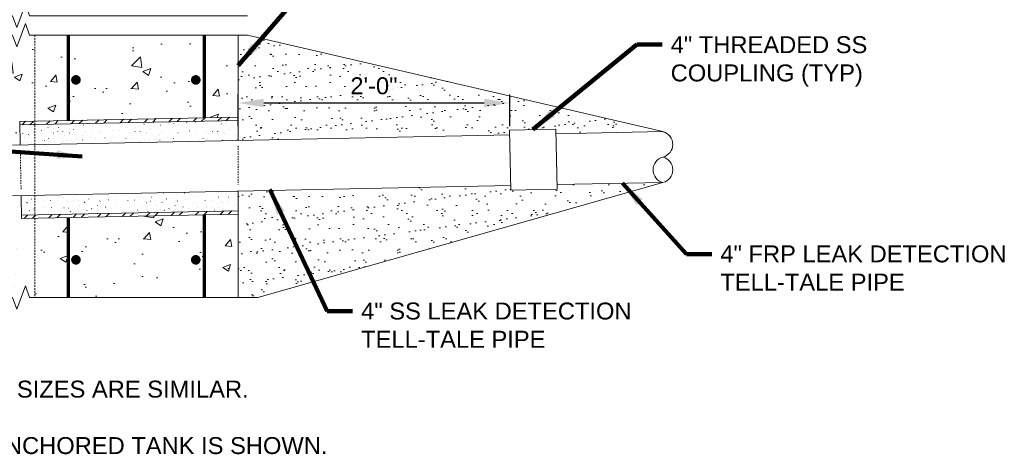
# Model space of a CAD drawing. Header units: inches. Extents: x -617 to 0, y -88 to 191.
# Tile 6 of 10: x -87 to 0, y -88 to -50. Entities that reach past the tile are written whole.
import ezdxf

# ---------------------------------------------------------------- set-up
doc = ezdxf.new("R2010")
doc.units = ezdxf.units.IN
doc.header["$MEASUREMENT"] = 0
doc.linetypes.add('HIDDEN', pattern=[0.19685, 0.15748, -0.03937])
doc.linetypes.add('HIDDEN2', pattern=[0.1875, 0.125, -0.0625])
doc.layers.get('DefPoints').update_dxf_attribs({"lineweight": 0})
for name, color, linetype, lineweight in [('G-ANNO-DIMS', 2, 'Continuous', 0), ('G-ANNO-MASK', 1, 'Continuous', 0), ('G-ANNO-NOTE', 4, 'Continuous', 30), ('G-ANNO-PATT', 250, 'Continuous', 0), ('G-ANNO-TEXT', 2, 'Continuous', 30), ('M-DETL LGHT', 3, 'Continuous', 0), ('M-DETL-LGHT', 3, 'Continuous', 0), ('M-DETL-MEDM', 5, 'Continuous', 0), ('M-DETL-MLGT', 2, 'Continuous', 0), ('S-REIN-RBAR', 1, 'Continuous', 70), ('S-SECT-PATT', 250, 'Continuous', 0)]:
    doc.layers.add(name, color=color, linetype=linetype, lineweight=lineweight)
doc.layers.add('G-ANNO-NPLT', color=1, linetype='Continuous', lineweight=0, plot=False)
doc.styles.add("AEC_AC_05ArchDims-CC_1_1'", font='arial.ttf', dxfattribs={"height": 1.5})
doc.styles.add("AEC_AC_44Text-LeftTop_1_1'", font='arial.ttf', dxfattribs={"height": 1.5})
doc.dimstyles.new("AEC_AC_05_Arch-Dims_1_1'", dxfattribs={"dimtxt": 1.5, "dimasz": 2.25, "dimexe": 0.75, "dimexo": 0.75, "dimgap": 0.75, "dimtad": 1, "dimdec": 4, "dimzin": 15, "dimdsep": 46, "dimlunit": 4, "dimtxsty": "AEC_AC_05ArchDims-CC_1_1'", "dimcen": 0.09, "dimclrd": 256, "dimclre": 256, "dimazin": 2, "dimtfac": 0.7, "dimtdec": 4, "dimtix": 1, "dimtmove": 1, "dimatfit": 3, "dimfxl": 1, "dimfrac": 1, "dimtolj": 1, "dimtzin": 15, "dimlwd": 30, "dimlwe": 30, "dimarcsym": 0})
doc.dimstyles.new("AEC_AC_44_Notes_1_1'", dxfattribs={"dimtxt": 1.5, "dimasz": 2.25, "dimexe": 0.75, "dimexo": 0.75, "dimgap": 0.75, "dimtad": 1, "dimjust": 1, "dimdec": 3, "dimzin": 15, "dimdsep": 46, "dimlunit": 5, "dimtxsty": "AEC_AC_44Text-LeftTop_1_1'", "dimcen": 0.09, "dimclrd": 256, "dimclre": 256, "dimazin": 2, "dimtfac": 0.7, "dimtdec": 3, "dimtmove": 1, "dimatfit": 1, "dimfxl": 1, "dimfrac": 1, "dimtolj": 1, "dimtzin": 15, "dimlwd": 30, "dimlwe": 30, "dimarcsym": 0})
pattern_1 = [(45, (-4514.5972, -5184.6408), (-1.06066017, 1.06066017), []), (45, (-4513.8901, -5184.6408), (-1.06066017, 1.06066017), [])]

# ---------------------------------------------------------------- blocks, each defined once
blk = doc.blocks.new('*D134')
at = {"layer": 'DefPoints', "color": 0, "transparency": 16777216}
for p in [(-67.98, -57.3), (-67.98, -60.112), (-43.975, -60.112)]:
    blk.add_point(p, dxfattribs=at)
at = {"layer": 'G-ANNO-DIMS', "lineweight": 30, "transparency": 16777216}
for p, q in [((-67.98, -59.362), (-67.98, -56.55)), ((-43.975, -59.362), (-43.975, -56.55)), ((-46.225, -57.3), (-65.73, -57.3))]:
    blk.add_line(p, q, dxfattribs=at)
at = {"layer": 'G-ANNO-DIMS', "transparency": 16777216}
for points in [[(-65.73, -56.925), (-65.73, -57.675), (-67.98, -57.3)], [(-46.225, -56.925), (-46.225, -57.675), (-43.975, -57.3)]]:
    blk.add_solid(points, dxfattribs=at)
at = {"layer": 'G-ANNO-DIMS', "color": 0, "lineweight": 30, "transparency": 16777216, "insert": (-55.978, -55.784), "char_height": 1.5, "attachment_point": 5, "style": "AEC_AC_05ArchDims-CC_1_1'"}
blk.add_mtext('\\A1;2\'-0"', dxfattribs=at)

msp = doc.modelspace()

# ---------------------------------------------------------------- hatches: boundary and pattern name
at = {"layer": 'G-ANNO-PATT'}
h = msp.add_hatch(dxfattribs=at)
h.set_pattern_fill('AR-CONC', color=256, style=0, pattern_type=2)
h.set_pattern_definition([(50, (-88.9063, -47.315), (7.1726, -0.6275), [0.75, -8.25]), (355, (-88.906, -47.315), (-1.3875, 7.522), [0.6, -6.6]), (100.45, (-88.3086, -47.3675), (5.785, 6.8944), [0.6374, -7.0114]), (46.184, (-88.906, -45.315), (10.6724, -1.6552), [1.125, -12.375]), (96.636, (-88.017, -45.453), (9.3466, 9.741), [0.956, -10.517]), (351.184, (-88.906, -45.315), (9.3466, 9.741), [0.9, -9.9]), (21, (-87.9063, -45.815), (5.969, -4.0262), [0.75, -8.25]), (326, (-87.906, -45.815), (2.4332, 7.2515), [0.6, -6.6]), (71.45, (-87.409, -46.151), (8.4022, 3.2253), [0.6374, -7.0114]), (37.5, (-88.9063, -47.3152), (0.1216, 3.32894), [0, -6.52, 0, -6.7, 0, -6.625]), (7.5, (-88.9063, -47.315), (2.6307, 3.9441), [0, -3.82, 0, -6.37, 0, -2.525]), (327.5, (-91.1363, -47.3152), (5.33822, -0.22555), [0, -2.5, 0, -7.8, 0, -10.35]), (317.5, (-92.1363, -47.315), (5.8319, 1.00105), [0, -3.25, 0, -5.18, 0, -7.35])])
h.paths.add_polyline_path([(-87.13069, -25.22699), (-88.06831, -25.17731), (-88.06831, -45.16059), (-89.80531, -45.16059), (-89.80531, -49.58556), (-87.93229, -49.58556), (-87.55729, -50.61587), (-86.80729, -48.55526), (-86.43229, -49.58556), (-85.98003, -49.58556), (-85.98003, -26.59145), (-85.98003, -26.06844), (-85.98003, -25.98012), (-85.98003, -24.97433), (-87.11434, -24.9149), (-87.11486, -24.91488)])
h = msp.add_hatch(dxfattribs=at)
h.set_pattern_fill('AR-CONC', color=256, style=0, pattern_type=2)
h.set_pattern_definition([(50, (-88.7853, -56.512), (7.1726, -0.6275), [0.75, -8.25]), (355, (-88.785, -56.512), (-1.3875, 7.522), [0.6, -6.6]), (100.45, (-88.1876, -56.564), (5.785, 6.8944), [0.6374, -7.0114]), (46.18, (-88.785, -54.512), (10.672, -1.655), [1.125, -12.375]), (96.64, (-87.896, -54.65), (9.347, 9.741), [0.956, -10.517]), (351.18, (-88.785, -54.512), (9.347, 9.741), [0.9, -9.9]), (21, (-87.7853, -55.012), (5.969, -4.026), [0.75, -8.25]), (326, (-87.785, -55.012), (2.433, 7.2515), [0.6, -6.6]), (71.45, (-87.288, -55.3474), (8.402, 3.225), [0.6374, -7.0114]), (37.5, (-88.7853, -56.512), (0.1216, 3.3289), [0, -6.52, 0, -6.7, 0, -6.625]), (7.5, (-88.7853, -56.512), (2.6307, 3.9441), [0, -3.82, 0, -6.37, 0, -2.525]), (327.5, (-91.0153, -56.512), (5.3382, -0.22555), [0, -2.5, 0, -7.8, 0, -10.35]), (317.5, (-92.0153, -56.512), (5.8319, 1.001), [0, -3.25, 0, -5.18, 0, -7.35])])
h.paths.add_polyline_path([(-89.80531, -59.15608, 0.41421356), (-87.93051, -61.03088), (-87.26644, -61.01699), (-87.30236, -59.22767), (-87.30838, -58.92773), (-85.98003, -58.90106), (-85.98003, -51.28764), (-86.43229, -51.28764), (-86.80729, -50.25734), (-87.55729, -52.31794), (-87.93229, -51.28764), (-89.80531, -51.28764)])
h = msp.add_hatch(dxfattribs=at)
h.set_pattern_fill('AR-CONC', color=256, style=0, pattern_type=2)
h.set_pattern_definition([(50, (-97.4945, -61.5943), (7.1726, -0.6275), [0.75, -8.25]), (355, (-97.4945, -61.594), (-1.3875, 7.522), [0.6, -6.6]), (100.45, (-96.897, -61.6466), (5.785, 6.8944), [0.6374, -7.0114]), (46.184, (-97.4945, -59.594), (10.6724, -1.655), [1.125, -12.375]), (96.636, (-96.605, -59.732), (9.3466, 9.741), [0.956, -10.517]), (351.184, (-97.495, -59.594), (9.3466, 9.741), [0.9, -9.9]), (21, (-96.4945, -60.0943), (5.969, -4.0262), [0.75, -8.25]), (326, (-96.4945, -60.094), (2.4332, 7.2515), [0.6, -6.6]), (71.45, (-95.997, -60.43), (8.4022, 3.2253), [0.6374, -7.0114]), (37.5, (-97.4945, -61.5943), (0.1216, 3.32894), [0, -6.52, 0, -6.7, 0, -6.625]), (7.5, (-97.4945, -61.5943), (2.6307, 3.9441), [0, -3.82, 0, -6.37, 0, -2.525]), (327.5, (-99.7245, -61.5943), (5.33822, -0.22555), [0, -2.5, 0, -7.8, 0, -10.35]), (317.5, (-100.7245, -61.5943), (5.8319, 1.001), [0, -3.25, 0, -5.18, 0, -7.35])])
h.paths.add_polyline_path([(-87.93051, -65.53087, 0.41421356), (-89.80531, -67.40567), (-89.80531, -68.40155), (-89.80531, -70.62073, -0.52031682), (-94.3053, -70.62073), (-94.3053, -68.40155), (-94.3053, -67.40567), (-94.3053, -59.15608), (-94.3053, -51.28764), (-100.98003, -51.28764), (-100.98003, -74.53084), (-87.93229, -74.53084), (-87.55729, -75.56114), (-86.80729, -73.50053), (-86.43229, -74.53084), (-85.98003, -74.53084), (-85.98003, -67.50208), (-87.13579, -67.52528), (-87.14181, -67.22534), (-87.17615, -65.5151)])
h = msp.add_hatch(dxfattribs=at)
h.set_pattern_fill('AR-CONC', color=256, style=0, pattern_type=2)
h.set_pattern_definition([(50, (-77.415, -56.028), (7.1726, -0.6275), [0.75, -8.25]), (355, (-77.415, -56.028), (-1.3875, 7.522), [0.6, -6.6]), (100.45, (-76.817, -56.08), (5.785, 6.8944), [0.6374, -7.0114]), (46.18, (-77.415, -54.028), (10.6724, -1.655), [1.125, -12.375]), (96.64, (-76.526, -54.166), (9.347, 9.741), [0.956, -10.517]), (351.18, (-77.415, -54.028), (9.347, 9.741), [0.9, -9.9]), (21, (-76.415, -54.528), (5.969, -4.0262), [0.75, -8.25]), (326, (-76.415, -54.528), (2.433, 7.2515), [0.6, -6.6]), (71.45, (-75.9176, -54.8634), (8.4022, 3.2253), [0.6374, -7.0114]), (37.5, (-77.415, -56.0279), (0.1216, 3.32894), [0, -6.52, 0, -6.7, 0, -6.625]), (7.5, (-77.415, -56.028), (2.6307, 3.9441), [0, -3.82, 0, -6.37, 0, -2.525]), (327.5, (-79.645, -56.0279), (5.3382, -0.22555), [0, -2.5, 0, -7.8, 0, -10.35]), (317.5, (-80.645, -56.028), (5.8319, 1.001), [0, -3.25, 0, -5.18, 0, -7.35])])
h.paths.add_polyline_path([(-67.98003, -58.53973), (-67.98003, -51.28764), (-85.98003, -51.28764), (-85.98003, -58.90106)])
at = {"layer": 'G-ANNO-PATT', "lineweight": 13}
h = msp.add_hatch(dxfattribs=at)
h.set_pattern_fill('AR-SAND', color=256, style=0, pattern_type=2)
h.set_pattern_definition([(37.5, (-59.7547, -56.7539), (-0.06299, 1.92682), [0, -1.52, 0, -1.7, 0, -1.625]), (7.5, (-59.7547, -56.754), (1.76978, 2.82215), [0, -0.82, 0, -1.37, 0, -0.525]), (327.5, (-60.9847, -56.754), (3.11414, 0.00566), [0, -0.5, 0, -1.8, 0, -2.35]), (317.5, (-60.9847, -56.754), (3.00613, 0.87768), [0, -0.25, 0, -1.18, 0, -1.35])])
h.paths.add_polyline_path([(-43.98003, -60.11186), (-43.98838, -59.69121), (-39.88927, -59.60988), (-39.88096, -60.02854), (-30.42102, -59.83652), (-67.15858, -51.28764), (-67.98003, -51.28764), (-67.98003, -58.53973), (-67.98003, -58.83979), (-67.98003, -60.61368), (-67.98003, -60.61371), (-43.98003, -60.11186)])
at = {"layer": 'G-ANNO-PATT'}
h = msp.add_hatch(dxfattribs=at)
h.set_pattern_fill('ANSI32', color=256, pattern_type=2)
h.set_pattern_definition(pattern_1)
h.paths.add_polyline_path([(-67.98003, -58.53973), (-87.30838, -58.92773), (-87.30236, -59.22767), (-67.98003, -58.83979)])
at = {"layer": 'G-ANNO-PATT', "lineweight": 13}
h = msp.add_hatch(dxfattribs=at)
h.set_pattern_fill('AR-SAND', color=256, style=0, pattern_type=2)
h.set_pattern_definition([(37.5, (-57.6984, -69.339), (-0.06299, 1.92682), [0, -1.52, 0, -1.7, 0, -1.625]), (7.5, (-57.6984, -69.339), (1.76978, 2.82215), [0, -0.82, 0, -1.37, 0, -0.525]), (327.5, (-58.9284, -69.339), (3.11414, 0.00566), [0, -0.5, 0, -1.8, 0, -2.35]), (317.5, (-58.9284, -69.339), (3.00613, 0.87768), [0, -0.25, 0, -1.18, 0, -1.35])])
h.paths.add_polyline_path([(-66.25458, -74.53084), (-30.42102, -64.33953), (-39.79165, -64.52978), (-39.78349, -64.94114), (-43.88259, -65.02248), (-43.89078, -64.61006), (-67.98003, -65.11373), (-67.98003, -66.84068), (-67.98003, -67.14075), (-67.98003, -74.53084)])
at = {"layer": 'G-ANNO-PATT'}
h = msp.add_hatch(dxfattribs=at)
h.set_pattern_fill('ANSI32', color=256, pattern_type=2)
h.set_pattern_definition(pattern_1)
h.paths.add_polyline_path([(-67.98003, -66.84068), (-87.14181, -67.22534), (-87.13579, -67.52528), (-67.98003, -67.14075)])
h = msp.add_hatch(dxfattribs=at)
h.set_pattern_fill('AR-CONC', color=256, style=0, pattern_type=2)
h.set_pattern_definition([(50, (-76.3264, -69.339), (7.1726, -0.6275), [0.75, -8.25]), (355, (-76.3264, -69.339), (-1.3875, 7.522), [0.6, -6.6]), (100.45, (-75.7287, -69.391), (5.785, 6.8944), [0.6374, -7.0114]), (46.18, (-76.326, -67.339), (10.6724, -1.655), [1.125, -12.375]), (96.64, (-75.437, -67.477), (9.347, 9.741), [0.956, -10.517]), (351.18, (-76.326, -67.339), (9.347, 9.741), [0.9, -9.9]), (21, (-75.3264, -67.839), (5.969, -4.0262), [0.75, -8.25]), (326, (-75.3264, -67.839), (2.433, 7.2515), [0.6, -6.6]), (71.45, (-74.829, -68.1744), (8.4022, 3.2253), [0.6374, -7.0114]), (37.5, (-76.3264, -69.339), (0.1216, 3.32894), [0, -6.52, 0, -6.7, 0, -6.625]), (7.5, (-76.3264, -69.339), (2.6307, 3.9441), [0, -3.82, 0, -6.37, 0, -2.525]), (327.5, (-78.5564, -69.339), (5.3382, -0.22555), [0, -2.5, 0, -7.8, 0, -10.35]), (317.5, (-79.5564, -69.339), (5.8319, 1.001), [0, -3.25, 0, -5.18, 0, -7.35])])
h.paths.add_polyline_path([(-67.98003, -74.53084), (-67.98003, -67.14075), (-85.98003, -67.50208), (-85.98003, -74.53084)])

# ---------------------------------------------------------------- linework, layer by layer
at = {"layer": 'G-ANNO-MASK', "linetype": 'Continuous', "flags": 128}
for points in [[(-101.77675, -49.58556), (-87.93229, -49.58556), (-87.55729, -50.61587), (-86.80729, -48.55526), (-86.43229, -49.58556), (-67.15858, -49.58556)], [(-101.77675, -51.28764), (-87.93229, -51.28764), (-87.55729, -52.31794), (-86.80729, -50.25734), (-86.43229, -51.28764), (-67.15858, -51.28764)], [(-102.37094, -74.53084), (-87.93229, -74.53084), (-87.55729, -75.56114), (-86.80729, -73.50053), (-86.43229, -74.53084), (-66.25458, -74.53084)]]:
    msp.add_lwpolyline(points, dxfattribs=at)
at = {"layer": 'G-ANNO-NOTE', "color": 2, "linetype": 'Continuous', "lineweight": 13}
for p, q in [((-80.41248, -67.08099), (-80.41927, -67.08778)), ((-79.51464, -67.06632), (-79.52067, -67.07236))]:
    msp.add_line(p, q, dxfattribs=at)
at = {"layer": 'G-ANNO-NPLT', "lineweight": 13}
for p, q in [((-67.15858, -51.28764), (-30.42102, -59.83652)), ((-30.42102, -64.33953), (-66.25458, -74.53084))]:
    msp.add_line(p, q, dxfattribs=at)
at = {"layer": 'M-DETL LGHT'}
for p, q in [((-67.98003, -51.28764), (-67.98003, -60.61368)), ((-67.98003, -65.1137), (-67.98003, -74.53084))]:
    msp.add_line(p, q, dxfattribs=at)
at = {"layer": 'M-DETL-LGHT'}
for p, q in [((-67.98003, -58.53973), (-87.30838, -58.92773)), ((-87.26644, -61.01699), (-87.30838, -58.92773)), ((-67.98003, -58.83979), (-87.30236, -59.22767)), ((-30.42102, -59.83652), (-39.88096, -60.02854)), ((-30.42102, -64.33953), (-39.79165, -64.52978)), ((-87.13579, -67.52528), (-87.17615, -65.5151)), ((-67.98003, -66.84068), (-87.14181, -67.22534)), ((-67.98003, -67.14075), (-87.13579, -67.52528))]:
    msp.add_line(p, q, dxfattribs=at)
for centre, radius, start, end in [((-30.71248, -60.96237), 1.16297, 284.5141103, 75.485701), ((-30.70995, -60.96434), 1.16044, 284.4174333, 75.5825528), ((-30.13208, -63.21212), 1.16044, 104.4174361, 255.5825556), ((-30.12981, -63.21388), 1.16271, 104.50408, 255.4953877), ((-30.70995, -63.21212), 1.16044, 284.4174333, 75.5825528), ((-30.71222, -63.21388), 1.16271, 284.5038342, 75.4959953)]:
    msp.add_arc(centre, radius, start, end, dxfattribs=at)
at = {"layer": 'M-DETL-MEDM'}
for p, q in [((-39.88927, -59.60988), (-43.98838, -59.69121)), ((-43.98838, -59.69121), (-43.88259, -65.02248)), ((-39.88927, -59.60988), (-39.78349, -64.94114)), ((-43.97508, -60.11176), (-87.93051, -61.03088)), ((-43.89078, -64.61006), (-87.93051, -65.53087)), ((-39.78349, -64.94114), (-43.88259, -65.02248))]:
    msp.add_line(p, q, dxfattribs=at)
at = {"layer": 'M-DETL-MLGT', "linetype": 'HIDDEN'}
msp.add_line((-85.98003, -51.28764), (-85.98003, -74.53084), dxfattribs=at)
at = {"layer": 'M-DETL-MLGT', "linetype": 'HIDDEN2'}
for p, q in [((-87.25384, -61.64452), (-87.18639, -65.00497)), ((-67.98003, -61.10154), (-67.98003, -64.50632))]:
    msp.add_line(p, q, dxfattribs=at)
at = {"layer": 'S-REIN-RBAR', "flags": 128}
for points in [[(-82.98003, -58.84084), (-82.98003, -51.28764)], [(-70.98003, -51.28764), (-70.98003, -58.59995)], [(-82.98003, -74.53084), (-82.98003, -67.44186)], [(-70.98003, -67.20097), (-70.98003, -74.53084)]]:
    msp.add_lwpolyline(points, dxfattribs=at)
at = {"layer": 'S-REIN-RBAR', "const_width": 0.42588, "flags": 128}
for points in [[(-82.33519, -55.04173, -1), (-82.33519, -55.46761, -1), (-82.33519, -55.04173)], [(-71.73631, -55.04173, 1), (-71.73631, -55.46761, 1), (-71.73631, -55.04173)], [(-82.33519, -70.97418, -1), (-82.33519, -71.40006, -1), (-82.33519, -70.97418)], [(-71.73631, -70.97418, 1), (-71.73631, -71.40006, 1), (-71.73631, -70.97418)]]:
    msp.add_lwpolyline(points, format="xyb", dxfattribs=at)
at = {"layer": 'S-SECT-PATT'}
for p, q in [((-86.02301, -59.20199), (-86.07449, -59.20302)), ((-83.15872, -59.15865), (-83.16551, -59.16544)), ((-82.79924, -59.13727), (-82.79986, -59.13788)), ((-80.96354, -59.11741), (-80.97033, -59.1241)), ((-80.51492, -59.10008), (-80.52171, -59.10687)), ((-76.31403, -59.15865), (-76.32083, -59.16544)), ((-75.94838, -59.13119), (-75.95518, -59.13788)), ((-74.11886, -59.11741), (-74.12565, -59.1241)), ((-73.67024, -59.10008), (-73.67703, -59.10687)), ((-72.53697, -59.00727), (-72.54376, -59.01396)), ((-71.75281, -58.97971), (-71.75961, -58.9864)), ((-69.46935, -59.15865), (-69.47614, -59.16544)), ((-69.1037, -59.13119), (-69.11049, -59.13788)), ((-68.66837, -58.8743), (-68.67506, -58.88099)), ((-87.03576, -59.98385), (-87.04255, -59.99054)), ((-86.70564, -59.3368), (-86.71243, -59.34359)), ((-86.33999, -59.30934), (-86.34678, -59.31603)), ((-86.10613, -59.81869), (-86.11292, -59.82538)), ((-85.96492, -59.76435), (-85.97171, -59.77105)), ((-85.3597, -59.7368), (-85.3665, -59.74359)), ((-84.80222, -59.47646), (-84.80892, -59.48315)), ((-84.49307, -59.88827), (-84.49986, -59.89496)), ((-84.32801, -59.97754), (-84.3348, -59.98433)), ((-83.94287, -59.83325), (-83.94966, -59.83995)), ((-83.88785, -59.47528), (-83.89455, -59.48207)), ((-83.48884, -59.80569), (-83.49563, -59.81239)), ((-82.9662, -59.91583), (-82.97289, -59.92252)), ((-82.91689, -59.97085), (-82.92368, -59.97754)), ((-82.55921, -59.64054), (-82.566, -59.64723)), ((-81.68077, -59.25067), (-81.68746, -59.25737)), ((-81.58254, -59.81947), (-81.58933, -59.82617)), ((-80.83972, -59.70933), (-80.84651, -59.71603)), ((-80.15193, -59.94329), (-80.15872, -59.95008)), ((-80.12447, -59.26878), (-80.13116, -59.27558)), ((-79.12024, -59.76435), (-79.12703, -59.77105)), ((-78.51502, -59.7368), (-78.52181, -59.74359)), ((-77.95754, -59.47646), (-77.96423, -59.48315)), ((-77.64838, -59.88827), (-77.65518, -59.89496)), ((-77.48333, -59.97754), (-77.49012, -59.98433)), ((-77.09819, -59.83325), (-77.10498, -59.83995)), ((-77.04317, -59.47528), (-77.04986, -59.48207)), ((-76.64415, -59.80569), (-76.65094, -59.81239)), ((-76.12151, -59.91583), (-76.12821, -59.92252)), ((-76.0722, -59.97085), (-76.079, -59.97754)), ((-75.71453, -59.64054), (-75.72132, -59.64723)), ((-74.83608, -59.25067), (-74.84277, -59.25737)), ((-74.73785, -59.81947), (-74.74464, -59.82617)), ((-73.99504, -59.70933), (-74.00183, -59.71603)), ((-73.30724, -59.94329), (-73.31403, -59.95008)), ((-73.27978, -59.26878), (-73.28648, -59.27558)), ((-72.27555, -59.76435), (-72.28234, -59.77105)), ((-71.67033, -59.7368), (-71.67712, -59.74359)), ((-71.11285, -59.47646), (-71.11955, -59.48315)), ((-70.8037, -59.88827), (-70.81049, -59.89496)), ((-70.63864, -59.97754), (-70.64543, -59.98433)), ((-70.2535, -59.83325), (-70.26029, -59.83995)), ((-70.19848, -59.47528), (-70.20518, -59.48207)), ((-69.79947, -59.80569), (-69.80626, -59.81239)), ((-69.27683, -59.91583), (-69.28352, -59.92252)), ((-69.22752, -59.97085), (-69.23431, -59.97754)), ((-68.86984, -59.64054), (-68.87663, -59.64723)), ((-67.9914, -59.25067), (-67.99809, -59.25737)), ((-87.0328, -60.90264), (-87.0396, -60.90934)), ((-86.92001, -60.37577), (-86.9268, -60.38247)), ((-86.62316, -60.7614), (-86.62985, -60.7681)), ((-86.51312, -60.09398), (-86.51981, -60.10068)), ((-86.46381, -60.149), (-86.4706, -60.1557)), ((-86.28074, -60.82735), (-86.28753, -60.83414)), ((-85.85527, -60.38571), (-85.86207, -60.3925)), ((-85.12585, -60.62449), (-85.13264, -60.63128)), ((-84.76462, -60.42341), (-84.77132, -60.4301)), ((-84.35085, -60.46101), (-84.35764, -60.4678)), ((-84.20045, -60.76209), (-84.20724, -60.76888)), ((-83.48588, -60.72449), (-83.49268, -60.73119)), ((-83.37309, -60.19762), (-83.37988, -60.20432)), ((-83.07624, -60.58325), (-83.08293, -60.58995)), ((-82.73382, -60.6492), (-82.74061, -60.65599)), ((-82.32014, -60.4987), (-82.32683, -60.5054)), ((-81.78884, -60.2116), (-81.79563, -60.21829)), ((-81.7476, -60.56947), (-81.75439, -60.57617)), ((-81.079, -60.34811), (-81.08579, -60.35491)), ((-80.56462, -60.44556), (-80.57142, -60.45235)), ((-79.76275, -60.38571), (-79.76955, -60.3925)), ((-79.01059, -60.38571), (-79.01738, -60.3925)), ((-78.28116, -60.62449), (-78.28795, -60.63128)), ((-77.91994, -60.42341), (-77.92663, -60.4301)), ((-77.50616, -60.46101), (-77.51295, -60.4678)), ((-77.35577, -60.76209), (-77.36256, -60.76888)), ((-76.6412, -60.72449), (-76.64799, -60.73119)), ((-76.5284, -60.19762), (-76.5352, -60.20432)), ((-76.23155, -60.58325), (-76.23825, -60.58995)), ((-75.88913, -60.6492), (-75.89592, -60.65599)), ((-75.47545, -60.4987), (-75.48214, -60.5054)), ((-74.94415, -60.2116), (-74.95094, -60.21829)), ((-74.90291, -60.56947), (-74.9097, -60.57617)), ((-74.23431, -60.34811), (-74.2411, -60.35491)), ((-73.71994, -60.44556), (-73.72673, -60.45235)), ((-72.91807, -60.38571), (-72.92486, -60.3925)), ((-72.1659, -60.38571), (-72.1727, -60.3925)), ((-71.43648, -60.62449), (-71.44327, -60.63128)), ((-71.07525, -60.42341), (-71.08195, -60.4301)), ((-70.66148, -60.46101), (-70.66827, -60.4678)), ((-69.68372, -60.19762), (-69.69051, -60.20432)), ((-69.38687, -60.58325), (-69.39356, -60.58995)), ((-68.63077, -60.4987), (-68.63746, -60.5054)), ((-68.09947, -60.2116), (-68.10626, -60.21829)), ((-68.05823, -60.56947), (-68.06502, -60.57617)), ((-74.57202, -65.28483), (-74.57882, -65.29152)), ((-72.7425, -65.27105), (-72.74929, -65.27774)), ((-72.29387, -65.25373), (-72.30067, -65.26052)), ((-86.68516, -66.09394), (-86.69186, -66.10063)), ((-86.63585, -66.14896), (-86.64265, -66.15565)), ((-86.27818, -65.81864), (-86.28497, -65.82534)), ((-85.62025, -66.09694), (-85.62704, -66.10373)), ((-84.58856, -65.918), (-84.59535, -65.92469)), ((-83.98334, -65.89044), (-83.99013, -65.89723)), ((-83.42586, -65.6301), (-83.43256, -65.6368)), ((-83.11671, -66.04192), (-83.1235, -66.04861)), ((-82.95165, -66.13119), (-82.95844, -66.13798)), ((-82.56651, -65.9869), (-82.5733, -65.99359)), ((-82.51149, -65.62892), (-82.51819, -65.63571)), ((-82.11248, -65.95934), (-82.11927, -65.96603)), ((-81.58984, -66.06947), (-81.59653, -66.07617)), ((-81.54053, -66.12449), (-81.54732, -66.13119)), ((-81.18285, -65.79418), (-81.18964, -65.80087)), ((-80.30441, -65.40432), (-80.3111, -65.41101)), ((-80.20618, -65.97312), (-80.21297, -65.97981)), ((-79.46336, -65.86298), (-79.47015, -65.86967)), ((-78.77557, -66.09694), (-78.78236, -66.10373)), ((-78.74811, -65.42243), (-78.7548, -65.42922)), ((-77.74387, -65.918), (-77.75067, -65.92469)), ((-77.13866, -65.89044), (-77.14545, -65.89723)), ((-76.58118, -65.6301), (-76.58787, -65.6368)), ((-76.27202, -66.04192), (-76.27882, -66.04861)), ((-76.10696, -66.13119), (-76.11376, -66.13798)), ((-75.72183, -65.9869), (-75.72862, -65.99359)), ((-75.66681, -65.62892), (-75.6735, -65.63571)), ((-75.26779, -65.95934), (-75.27458, -65.96603)), ((-74.93767, -65.31229), (-74.94446, -65.31908)), ((-74.74515, -66.06947), (-74.75185, -66.07617)), ((-74.69584, -66.12449), (-74.70263, -66.13119)), ((-74.33817, -65.79418), (-74.34496, -65.80087)), ((-73.45972, -65.40432), (-73.46641, -65.41101)), ((-73.36149, -65.97312), (-73.36828, -65.97981)), ((-72.61868, -65.86298), (-72.62547, -65.86967)), ((-71.93088, -66.09694), (-71.93767, -66.10373)), ((-71.90342, -65.42243), (-71.91011, -65.42922)), ((-70.89919, -65.918), (-70.90598, -65.92469)), ((-70.29397, -65.89044), (-70.30076, -65.89723)), ((-69.73649, -65.6301), (-69.74319, -65.6368)), ((-69.42734, -66.04192), (-69.43413, -66.04861)), ((-69.26228, -66.13119), (-69.26907, -66.13798)), ((-68.87714, -65.9869), (-68.88393, -65.99359)), ((-68.82212, -65.62892), (-68.82882, -65.63571)), ((-68.42311, -65.95934), (-68.4299, -65.96603)), ((-68.09299, -65.31229), (-68.09978, -65.31908)), ((-87.09205, -66.37573), (-87.09885, -66.38242)), ((-86.7952, -66.76136), (-86.8019, -66.76805)), ((-86.45278, -66.82731), (-86.45957, -66.8341)), ((-86.0391, -66.67681), (-86.04579, -66.68351)), ((-85.23108, -66.53936), (-85.23787, -66.54615)), ((-84.47891, -66.53936), (-84.4857, -66.54615)), ((-83.74948, -66.77814), (-83.75628, -66.78493)), ((-83.38826, -66.57705), (-83.39496, -66.58375)), ((-82.97448, -66.61465), (-82.98128, -66.62144)), ((-82.82409, -66.91573), (-82.83088, -66.92253)), ((-82.10952, -66.87814), (-82.11632, -66.88483)), ((-81.99673, -66.35127), (-82.00352, -66.35796)), ((-81.69988, -66.7369), (-81.70657, -66.74359)), ((-81.35746, -66.80284), (-81.36425, -66.80963)), ((-80.94378, -66.65235), (-80.95047, -66.65904)), ((-80.41248, -66.36524), (-80.41927, -66.37194)), ((-80.37124, -66.72312), (-80.37803, -66.72981)), ((-79.70263, -66.50176), (-79.70943, -66.50855)), ((-79.18826, -66.5992), (-79.19506, -66.60599)), ((-78.38639, -66.53936), (-78.39319, -66.54615)), ((-77.63423, -66.53936), (-77.64102, -66.54615)), ((-76.9048, -66.77814), (-76.91159, -66.78493)), ((-76.54358, -66.57705), (-76.55027, -66.58375)), ((-76.1298, -66.61465), (-76.13659, -66.62144)), ((-75.97941, -66.91573), (-75.9862, -66.92253)), ((-75.26484, -66.87814), (-75.27163, -66.88483)), ((-75.15204, -66.35127), (-75.15883, -66.35796)), ((-74.85519, -66.7369), (-74.86189, -66.74359)), ((-74.51277, -66.80284), (-74.51956, -66.80963)), ((-74.09909, -66.65235), (-74.10578, -66.65904)), ((-73.56779, -66.36524), (-73.57458, -66.37194)), ((-73.52655, -66.72312), (-73.53334, -66.72981)), ((-72.85795, -66.50176), (-72.86474, -66.50855)), ((-72.34358, -66.5992), (-72.35037, -66.60599)), ((-71.54171, -66.53936), (-71.5485, -66.54615)), ((-70.78954, -66.53936), (-70.79633, -66.54615)), ((-70.06011, -66.77814), (-70.06691, -66.78493)), ((-69.69889, -66.57705), (-69.70559, -66.58375)), ((-69.28511, -66.61465), (-69.29191, -66.62144)), ((-68.30736, -66.35127), (-68.31415, -66.35796)), ((-68.01051, -66.7369), (-68.0172, -66.74359))]:
    msp.add_line(p, q, dxfattribs=at)

# ---------------------------------------------------------------- texts
at = {"layer": 'G-ANNO-NOTE', "lineweight": 13, "insert": (-29.73806, -55.83916), "char_height": 1.5, "attachment_point": 7, "style": "AEC_AC_44Text-LeftTop_1_1'"}
msp.add_mtext('4" THREADED SS \\PCOUPLING (TYP)', dxfattribs=at)
at = {"layer": 'G-ANNO-NOTE', "lineweight": 13, "char_height": 1.5, "attachment_point": 1, "style": "AEC_AC_44Text-LeftTop_1_1'"}
for s, insert, width in [('4" FRP LEAK DETECTION TELL-TALE PIPE', (-25.34638, -69.90864), 30.2507401), ('4" SS LEAK DETECTION TELL-TALE PIPE', (-57.11256, -74.96785), 24.218704)]:
    msp.add_mtext(s, dxfattribs=dict(at, insert=insert, width=width))
at = {"layer": 'G-ANNO-TEXT', "lineweight": 13, "insert": (-133.43086, -76.88126), "char_height": 1.5, "attachment_point": 1, "style": "AEC_AC_44Text-LeftTop_1_1'"}
msp.add_mtext('NOTES:\\P\\P1. 10,000 BBL TANK IS SHOWN. OTHER TANK SIZES ARE SIMILAR.\\P\\P2. TANK BOTTOM FOUNDATION SEAL FOR ANCHORED TANK IS SHOWN.', dxfattribs=at)

# ---------------------------------------------------------------- dimensions: what is measured, and where the dimension line sits
at = {"layer": 'G-ANNO-DIMS', "lineweight": 30}
dim = msp.add_linear_dim(base=(-67.980031, -57.299836), p1=(-43.975077, -60.111757), p2=(-67.980031, -60.111757), angle=180, dimstyle="AEC_AC_05_Arch-Dims_1_1'", dxfattribs=at)
dim.commit()
dim.dimension.update_dxf_attribs({"geometry": '*D134', "text_midpoint": (-55.977554, -55.783977)})

# ---------------------------------------------------------------- leaders
at = {"layer": 'G-ANNO-NOTE', "lineweight": 30, "annotation_type": 0, "has_hookline": 1}
for points, hookline_direction, text_width in [([(-67.98003, -53.99015), (-63.02037, -48.21955), (-60.77037, -48.21955)], 0, 10.70566), ([(-41.93882, -59.65055), (-32.73806, -52.12098), (-30.48806, -52.12098)], 0, 17.25921), ([(-81.78004, -62.0345), (-111.08001, -60.04029)], 1, 13.10812), ([(-33.99966, -64.41054), (-28.34638, -70.68437), (-26.09638, -70.68437)], 0, 25.11426), ([(-65.18013, -64.97227), (-60.11256, -75.74357), (-57.86256, -75.74357)], 0, 23.71862)]:
    msp.add_leader(points, dimstyle="AEC_AC_44_Notes_1_1'", override={"dimtad": 0, "dimclrd": 0, "dimlwd": 65534}, dxfattribs=dict(at, hookline_direction=hookline_direction, text_width=text_width))

doc.saveas('drawing.dxf')
